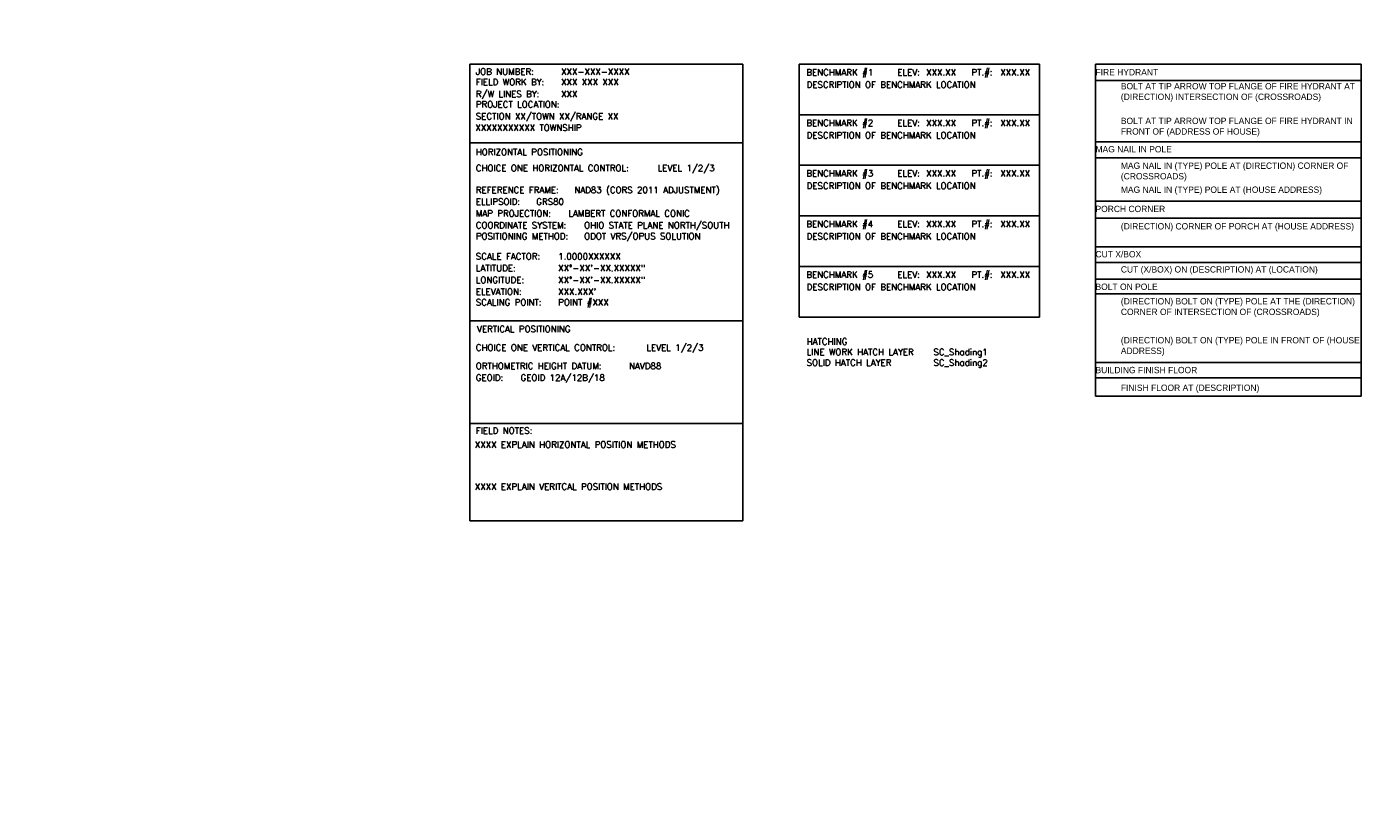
# Model space of a CAD drawing. Header units: feet. Extents: x -492 to 1369515, y -204 to 458626.
# Tile 17 of 17: x -153 to 111, y 23 to 177. Entities that reach past the tile are written whole.
import ezdxf

# ---------------------------------------------------------------- set-up
doc = ezdxf.new("R2010")
doc.units = ezdxf.units.FT
doc.header["$MEASUREMENT"] = 0
doc.layers.add('SC_Scratch1', color=7, linetype='Continuous', plot=False)
doc.layers.add('SURVEY NOTES', color=10, linetype='Continuous', plot=False)
doc.styles.add('FINE_GRID_LINES', font='simplex')
doc.styles.get("Standard").update_dxf_attribs({"font": 'font31.shx'})

msp = doc.modelspace()

# ---------------------------------------------------------------- linework, layer by layer
at = {"layer": 'SC_Scratch1', "color": 9}
for p, q in [((-65.23499, 170.08723), (-65.23499, 80.0138)), ((-65.23499, 170.08723), (-11.40153, 170.08723)), ((-11.40153, 170.08723), (-11.40153, 80.0138)), ((-0.318, 170.08723), (47.08488, 170.08723)), ((-0.318, 170.08723), (-0.318, 120.21722)), ((47.08488, 170.08723), (47.08488, 120.21722)), ((-0.318, 160.11323), (47.08488, 160.11323)), ((-65.23499, 154.54747), (-11.40153, 154.54747)), ((-0.318, 150.13923), (47.08488, 150.13923)), ((-0.318, 140.16523), (47.08488, 140.16523)), ((-0.318, 130.19122), (47.08488, 130.19122)), ((-65.23499, 119.45587), (-11.40153, 119.45587)), ((-0.318, 120.21722), (47.08488, 120.21722)), ((-65.23499, 99.19595), (-11.40153, 99.19595)), ((-65.23499, 80.0138), (-11.40153, 80.0138))]:
    msp.add_line(p, q, dxfattribs=at)
at = {"layer": 'SC_Scratch1', "color": 6}
for p, q in [((58.1074, 104.60038), (58.1074, 170.08723)), ((58.1074, 170.08723), (110.5074, 170.08723)), ((110.5074, 104.60038), (110.5074, 170.08723)), ((58.1074, 166.89462), (110.5074, 166.89462)), ((58.1074, 154.74414), (110.5074, 154.74414)), ((58.1074, 151.58961), (110.5074, 151.58961)), ((58.1074, 143.08763), (110.5074, 143.08763)), ((58.1074, 139.703), (110.5074, 139.703)), ((58.1074, 134.07312), (110.5074, 134.07312)), ((58.1074, 130.95658), (110.5074, 130.95658)), ((58.1074, 127.67662), (110.5074, 127.67662)), ((58.1074, 124.76827), (110.5074, 124.76827)), ((58.1074, 111.22906), (110.5074, 111.22906)), ((58.1074, 108.23365), (110.5074, 108.23365)), ((58.1074, 104.60038), (110.5074, 104.60038))]:
    msp.add_line(p, q, dxfattribs=at)

# ---------------------------------------------------------------- texts
at = {"layer": 'SC_Scratch1', "color": 9, "style": 'FINE_GRID_LINES'}
for s, p in [('JOB NUMBER:', (-64.06057, 168.00873)), ('BENCHMARK #1', (1.09999, 167.86321)), ('ELEV:', (19.04155, 167.86321)), ('PT.#:', (33.64374, 167.86321)), ('FIELD WORK BY: ', (-64.06057, 165.92539)), ('R/W LINES BY: ', (-64.06057, 163.60396)), ('PROJECT LOCATION: ', (-64.06057, 161.52063)), ('BENCHMARK #2', (1.09999, 157.88921)), ('ELEV:', (19.04155, 157.88921)), ('PT.#:', (33.64374, 157.88921)), ('HORIZONTAL POSITIONING', (-64.06057, 152.12193)), ('CHOICE ONE HORIZONTAL CONTROL:', (-64.06057, 148.96108)), ('BENCHMARK #3', (1.09999, 147.91521)), ('ELEV:', (19.04155, 147.91521)), ('PT.#:', (33.64374, 147.91521)), ('REFERENCE FRAME:', (-64.06057, 144.66152)), ('ELLIPSOID:', (-64.06057, 142.34009)), ('MAP PROJECTION:', (-64.06057, 140.01866)), ('COORDINATE SYSTEM:', (-64.06057, 137.69724)), ('BENCHMARK #4', (1.09999, 137.94121)), ('ELEV:', (19.04155, 137.94121)), ('PT.#:', (33.64374, 137.94121)), ('POSITIONING METHOD:', (-64.06057, 135.53988)), ('SCALE FACTOR:', (-64.06057, 131.55363)), ('LATITUDE:', (-64.06057, 129.23221)), ('BENCHMARK #5', (1.09999, 127.96721)), ('ELEV:', (19.04155, 127.96721)), ('PT.#:', (33.64374, 127.96721)), ('LONGITUDE:', (-64.06057, 126.91078)), ('SCALING POINT:', (-64.06057, 122.50602)), ('ELEVATION:', (-64.06057, 124.58935)), ('VERTICAL POSITIONING', (-63.81699, 117.22751)), ('CHOICE ONE VERTICAL CONTROL:', (-64.06057, 113.56586)), ('ORTHOMETRIC HEIGHT DATUM:', (-64.06057, 109.94584)), ('GEOID:', (-64.06057, 107.62441))]:
    msp.add_text(s, height=1.25, dxfattribs=at).set_placement(p)
at = {"layer": 'SC_Scratch1', "color": 2, "style": 'FINE_GRID_LINES'}
for s, p in [('XXX-XXX-XXXX', (-47.25291, 168.00873)), ('XXX.XX', (24.71771, 167.86321)), ('XXX.XX', (39.31989, 167.86321)), ('XXX XXX XXX', (-47.25291, 165.92539)), ('XXX.XX', (24.71771, 157.88921)), ('XXX.XX', (39.31989, 157.88921)), ('LEVEL 1/2/3', (-28.2165, 148.96108)), ('XXX.XX', (24.71771, 147.91521)), ('XXX.XX', (39.31989, 147.91521)), ('OHIO STATE PLANE NORTH/SOUTH', (-42.69823, 137.69724)), ('ODOT VRS/OPUS SOLUTION', (-42.69823, 135.53988)), ('XXX.XX', (24.71771, 137.94121)), ('XXX.XX', (39.31989, 137.94121)), ('1.0000XXXXXX', (-47.82134, 131.55363)), ('XX°-XX\'-XX.XXXXX"', (-47.82134, 129.23221)), ('XXX.XX', (24.71771, 127.96721)), ('XXX.XX', (39.31989, 127.96721)), ('XX°-XX\'-XX.XXXXX"', (-47.82134, 126.91078)), ("XXX.XXX'", (-47.82134, 124.58935)), ('POINT #XXX', (-47.82134, 122.50602)), ('LEVEL 1/2/3', (-30.42732, 113.56586)), ('NAVD88', (-33.85423, 109.94584)), ('GEOID 12A/12B/18', (-55.2356, 107.62441))]:
    msp.add_text(s, height=1.25, dxfattribs=at).set_placement(p)
at = {"layer": 'SC_Scratch1', "color": 4, "style": 'FINE_GRID_LINES'}
for s, p in [('XXX', (-47.25291, 163.60396)), ('SECTION XX/TOWN XX/RANGE XX', (-64.06057, 159.1992)), ('XXXXXXXXXXX TOWNSHIP', (-64.16061, 156.92066))]:
    msp.add_text(s, height=1.25, dxfattribs=at).set_placement(p)
at = {"layer": 'SC_Scratch1', "color": 1, "style": 'FINE_GRID_LINES'}
for s, p in [('NAD83 (CORS 2011 ADJUSTMENT)', (-44.64965, 144.66152)), ('GRS80', (-52.14515, 142.34009)), ('LAMBERT CONFORMAL CONIC', (-45.81304, 140.01866))]:
    msp.add_text(s, height=1.25, dxfattribs=at).set_placement(p)
at = {"layer": 'SC_Scratch1', "color": 6, "char_height": 1.25, "attachment_point": 1}
for s, width, insert in [('FIRE HYDRANT', 41.5956194, (58.1074, 169.13102)), ('BOLT AT TIP ARROW TOP FLANGE OF FIRE HYDRANT AT (DIRECTION) INTERSECTION OF (CROSSROADS)', 46.7129673, (63.1074, 166.37152)), ('BOLT AT TIP ARROW TOP FLANGE OF FIRE HYDRANT IN FRONT OF (ADDRESS OF HOUSE)', 46.9782327, (63.1074, 159.53056)), ('MAG NAIL IN POLE', 41.5956194, (58.1074, 153.93694)), ('MAG NAIL IN (TYPE) POLE AT (DIRECTION) CORNER OF (CROSSROADS) ', 46.3355674, (63.1074, 150.69506)), ('MAG NAIL IN (TYPE) POLE AT (HOUSE ADDRESS) ', 46.0785051, (63.1074, 145.96157)), ('PORCH CORNER', 41.5956194, (58.1074, 142.16294)), ('(DIRECTION) CORNER OF PORCH AT (HOUSE ADDRESS) ', 46.949967, (63.1074, 138.73984)), ('CUT X/BOX', 41.5956194, (58.1074, 133.22918)), ('CUT (X/BOX) ON (DESCRIPTION) AT (LOCATION)', 46.949967, (63.1074, 130.24165)), ('BOLT ON POLE', 41.5956194, (58.1074, 126.81833)), ('(DIRECTION) BOLT ON (TYPE) POLE AT THE (DIRECTION) CORNER OF INTERSECTION OF (CROSSROADS)', 46.949967, (63.1074, 123.95088)), ('(DIRECTION) BOLT ON (TYPE) POLE IN FRONT OF (HOUSE ADDRESS)', 46.949967, (63.1074, 116.2687)), ('BUILDING FINISH FLOOR', 41.5956194, (58.1074, 110.38839)), ('FINISH FLOOR AT (DESCRIPTION)', 46.949967, (63.1074, 106.89344))]:
    msp.add_mtext_dynamic_manual_height_columns(s, width=width, gutter_width=14, heights=[0], dxfattribs=dict(at, insert=insert))
at = {"layer": 'SC_Scratch1', "color": 2, "char_height": 1.25, "attachment_point": 1, "style": 'FINE_GRID_LINES'}
for s, insert, width in [('DESCRIPTION OF BENCHMARK LOCATION ', (1.15558, 166.66867), 44.7127405), ('DESCRIPTION OF BENCHMARK LOCATION ', (1.15558, 156.69466), 44.7127405), ('DESCRIPTION OF BENCHMARK LOCATION ', (1.15558, 146.72066), 44.7127405), ('DESCRIPTION OF BENCHMARK LOCATION ', (1.15558, 136.74666), 44.7127405), ('DESCRIPTION OF BENCHMARK LOCATION ', (1.15558, 126.77266), 44.7127405), ('HATCHING\\P{\\C247;LINE WORK HATCH LAYER ^ISC_Shading1\\P\\C255;SOLID HATCH LAYER  ^I^ISC_Shading2}', (1.15558, 116.01732), 44.7127405), ('XXXX EXPLAIN HORIZONTAL POSITION METHODS  ', (-64.26492, 95.69944), 52.4978849), ('XXXX EXPLAIN VERITCAL POSITION METHODS  ', (-64.26492, 87.4059), 52.4978849)]:
    msp.add_mtext(s, dxfattribs=dict(at, insert=insert, width=width))
at = {"layer": 'SC_Scratch1', "color": 9, "insert": (-64.06057, 98.44491), "char_height": 1.25, "width": 44.7127405, "attachment_point": 1, "style": 'FINE_GRID_LINES'}
msp.add_mtext('FIELD NOTES:', dxfattribs=at)
at = {"layer": 'SURVEY NOTES', "insert": (-497.51808, 126.18565), "char_height": 60, "width": 817.5571447, "attachment_point": 1, "rotation": 46.7288253, "style": 'FINE_GRID_LINES'}
msp.add_mtext('R/W LINES ARE PRELIMINARY', dxfattribs=at)

doc.saveas('drawing.dxf')
